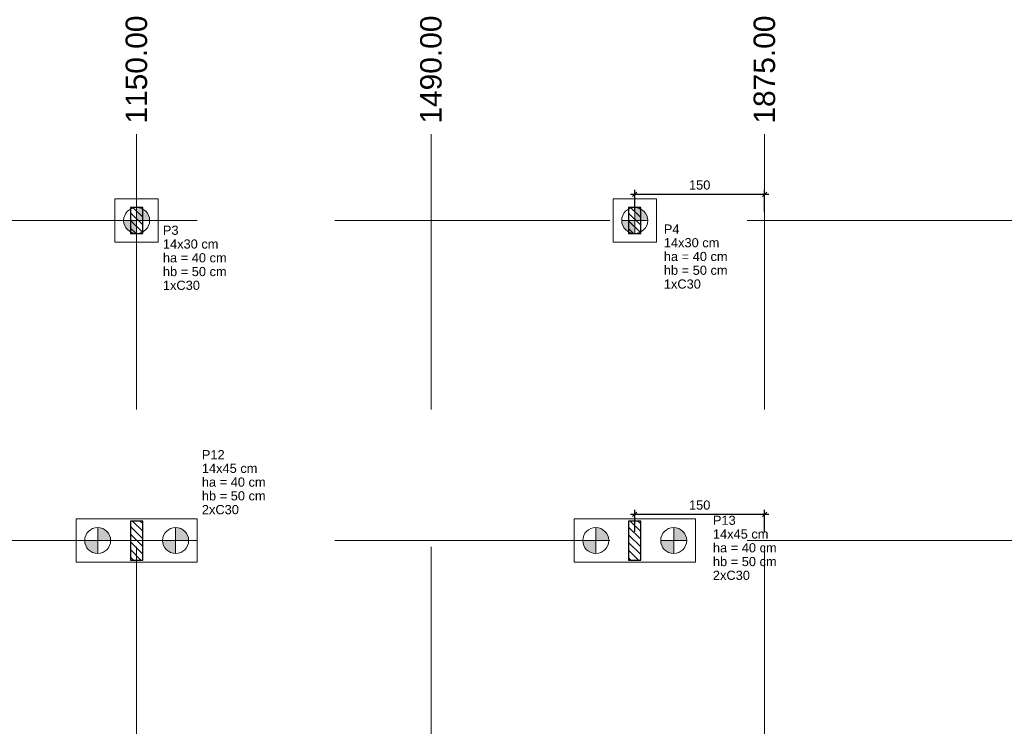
# Model space of a CAD drawing. Header units: millimetres. Extents: x 10906 to 25863, y 1966 to 4861.
# Tile 9 of 163: x 10929 to 10952, y 2968 to 2985. Entities that reach past the tile are written whole.
import ezdxf

# ---------------------------------------------------------------- set-up
doc = ezdxf.new("R2010")
doc.units = ezdxf.units.MM
doc.linetypes.add('DASHED2', pattern=[9.525, 6.35, -3.175])
for name, color, linetype, lineweight in [('LC-Cotas', 4, 'Continuous', 5), ('LC-Eixos', 5, 'DASHED2', 5), ('LC-Estacas dos blocos', 252, 'Continuous', 5), ('LC-Hachuras dos pilares', 8, 'Continuous', 5), ('LC-Seção das fundações', 7, 'Continuous', 5), ('LC-Seção dos pilares', 4, 'Continuous', 30), ('LC-Textos', 7, 'Continuous', 20)]:
    doc.layers.add(name, color=color, linetype=linetype, lineweight=lineweight)
doc.styles.add('Arial', font='arial.ttf')
doc.styles.get("Standard").update_dxf_attribs({"font": 'arial.ttf'})
doc.dimstyles.new('UM_50.000000', dxfattribs={"dimtxt": 0.18, "dimasz": 0.2, "dimexe": 0.2, "dimexo": 0.5, "dimgap": 0, "dimtad": 1, "dimtih": 1, "dimtoh": 1, "dimlfac": 50, "dimzin": 0, "dimdsep": 46, "dimtxsty": 'Standard', "dimcen": 0.09, "dimdle": 0.2, "dimclrd": 256, "dimclre": 256, "dimclrt": 7, "dimazin": 0, "dimtfac": 1, "dimtofl": 0, "dimtmove": 0, "dimatfit": 3, "dimfxl": 1, "dimtolj": 1, "dimtzin": 0, "dimarcsym": 0})
pattern_1 = [(135, (10908.55917, 2930.6675), (-0.08838835, -0.08838835), [])]

# ---------------------------------------------------------------- blocks, each defined once
blk = doc.blocks.new('_Oblique')
at = {"color": 0, "linetype": 'ByBlock', "lineweight": -2}
blk.add_line((-0.5, -0.5), (0.5, 0.5), dxfattribs=at)
blk = doc.blocks.new('*D1386')
at = {"layer": 'Defpoints', "color": 0, "transparency": 16777216}
for p in [(10946.059, 2973.323), (10943.059, 2972.718), (10946.059, 2972.718)]:
    blk.add_point(p, dxfattribs=at)
at = {"layer": 'LC-Cotas', "lineweight": -2, "transparency": 16777216}
for p, q in [((10943.059, 2972.918), (10943.059, 2973.423)), ((10946.059, 2972.918), (10946.059, 2973.423)), ((10942.959, 2973.323), (10946.159, 2973.323))]:
    blk.add_line(p, q, dxfattribs=at)
at = {"layer": 'LC-Cotas', "lineweight": -2, "transparency": 16777216, "xscale": 0.1, "yscale": 0.1, "zscale": 0.1, "rotation": 180}
blk.add_blockref('_Oblique', (10943.059, 2973.323), dxfattribs=at)
at = {"layer": 'LC-Cotas', "lineweight": -2, "transparency": 16777216, "xscale": 0.1, "yscale": 0.1, "zscale": 0.1}
blk.add_blockref('_Oblique', (10946.059, 2973.323), dxfattribs=at)
at = {"layer": 'LC-Cotas', "color": 7, "transparency": 16777216, "insert": (10944.559, 2973.535), "char_height": 0.2118, "attachment_point": 5, "rotation": 0.0057, "style": 'Arial'}
blk.add_mtext('\\A1;150', dxfattribs=at)
blk = doc.blocks.new('*D1394')
at = {"layer": 'Defpoints', "color": 0, "transparency": 16777216}
for p in [(10946.059, 2980.713), (10943.059, 2980.108), (10946.059, 2980.108)]:
    blk.add_point(p, dxfattribs=at)
at = {"layer": 'LC-Cotas', "lineweight": -2, "transparency": 16777216}
for p, q in [((10942.959, 2980.713), (10946.159, 2980.713)), ((10943.059, 2980.308), (10943.059, 2980.813)), ((10946.059, 2980.308), (10946.059, 2980.813))]:
    blk.add_line(p, q, dxfattribs=at)
at = {"layer": 'LC-Cotas', "lineweight": -2, "transparency": 16777216, "xscale": 0.1, "yscale": 0.1, "zscale": 0.1, "rotation": 180}
blk.add_blockref('_Oblique', (10943.059, 2980.713), dxfattribs=at)
at = {"layer": 'LC-Cotas', "lineweight": -2, "transparency": 16777216, "xscale": 0.1, "yscale": 0.1, "zscale": 0.1}
blk.add_blockref('_Oblique', (10946.059, 2980.713), dxfattribs=at)
at = {"layer": 'LC-Cotas', "color": 7, "transparency": 16777216, "insert": (10944.559, 2980.925), "char_height": 0.2118, "attachment_point": 5, "rotation": 0.0057, "style": 'Arial'}
blk.add_mtext('\\A1;150', dxfattribs=at)

msp = doc.modelspace()

# ---------------------------------------------------------------- hatches: boundary and pattern name
at = {"layer": 'LC-Estacas dos blocos', "linetype": 'Continuous'}
for points in [[(10931.85917, 2980.10751), (10931.84895, 2980.18515), (10931.81898, 2980.25751), (10931.7713, 2980.31964), (10931.70917, 2980.36731), (10931.63681, 2980.39728), (10931.55917, 2980.40751), (10931.55917, 2980.10751), (10931.85917, 2980.10751)], [(10943.35917, 2980.10751), (10943.34895, 2980.18515), (10943.31898, 2980.25751), (10943.2713, 2980.31964), (10943.20917, 2980.36731), (10943.13681, 2980.39728), (10943.05917, 2980.40751), (10943.05917, 2980.10751), (10943.35917, 2980.10751)], [(10931.48152, 2979.81773), (10931.55917, 2979.80751), (10931.55917, 2980.10751), (10931.25917, 2980.10751), (10931.26939, 2980.02986), (10931.29936, 2979.95751), (10931.34704, 2979.89537), (10931.40917, 2979.8477), (10931.48152, 2979.81773)], [(10942.98152, 2979.81773), (10943.05917, 2979.80751), (10943.05917, 2980.10751), (10942.75917, 2980.10751), (10942.76939, 2980.02986), (10942.79936, 2979.95751), (10942.84704, 2979.89537), (10942.90917, 2979.8477), (10942.98152, 2979.81773)], [(10930.94895, 2972.79515), (10930.91898, 2972.86751), (10930.8713, 2972.92964), (10930.80917, 2972.97731), (10930.73681, 2973.00728), (10930.65917, 2973.01751), (10930.65917, 2972.71751), (10930.95917, 2972.71751), (10930.94895, 2972.79515)], [(10932.75917, 2972.71751), (10932.74895, 2972.79515), (10932.71898, 2972.86751), (10932.6713, 2972.92964), (10932.60917, 2972.97731), (10932.53681, 2973.00728), (10932.45917, 2973.01751), (10932.45917, 2972.71751), (10932.75917, 2972.71751)], [(10942.44895, 2972.79515), (10942.41898, 2972.86751), (10942.3713, 2972.92964), (10942.30917, 2972.97731), (10942.23681, 2973.00728), (10942.15917, 2973.01751), (10942.15917, 2972.71751), (10942.45917, 2972.71751), (10942.44895, 2972.79515)], [(10944.25917, 2972.71751), (10944.24895, 2972.79515), (10944.21898, 2972.86751), (10944.1713, 2972.92964), (10944.10917, 2972.97731), (10944.03681, 2973.00728), (10943.95917, 2973.01751), (10943.95917, 2972.71751), (10944.25917, 2972.71751)], [(10930.58152, 2972.42773), (10930.65917, 2972.41751), (10930.65917, 2972.71751), (10930.35917, 2972.71751), (10930.36939, 2972.63986), (10930.39936, 2972.56751), (10930.44704, 2972.50537), (10930.50917, 2972.4577), (10930.58152, 2972.42773)], [(10932.38152, 2972.42773), (10932.45917, 2972.41751), (10932.45917, 2972.71751), (10932.15917, 2972.71751), (10932.16939, 2972.63986), (10932.19936, 2972.56751), (10932.24704, 2972.50537), (10932.30917, 2972.4577), (10932.38152, 2972.42773)], [(10942.08152, 2972.42773), (10942.15917, 2972.41751), (10942.15917, 2972.71751), (10941.85917, 2972.71751), (10941.86939, 2972.63986), (10941.89936, 2972.56751), (10941.94704, 2972.50537), (10942.00917, 2972.4577), (10942.08152, 2972.42773)], [(10943.88152, 2972.42773), (10943.95917, 2972.41751), (10943.95917, 2972.71751), (10943.65917, 2972.71751), (10943.66939, 2972.63986), (10943.69936, 2972.56751), (10943.74704, 2972.50537), (10943.80917, 2972.4577), (10943.88152, 2972.42773)]]:
    msp.add_hatch(color=256, dxfattribs=at).paths.add_polyline_path(points)
at = {"layer": 'LC-Hachuras dos pilares', "linetype": 'Continuous'}
h = msp.add_hatch(dxfattribs=at)
h.set_pattern_fill('ANSI31', color=256, angle=90, style=0)
h.set_pattern_definition(pattern_1)
h.paths.add_polyline_path([(10931.41917, 2979.80751), (10931.69917, 2979.80751), (10931.69917, 2980.40751), (10931.41917, 2980.40751), (10931.41917, 2979.80751)])
h = msp.add_hatch(dxfattribs=at)
h.set_pattern_fill('ANSI31', color=256, angle=90, style=0)
h.set_pattern_definition(pattern_1)
h.paths.add_polyline_path([(10942.91917, 2979.80751), (10943.19917, 2979.80751), (10943.19917, 2980.40751), (10942.91917, 2980.40751), (10942.91917, 2979.80751)])
h = msp.add_hatch(dxfattribs=at)
h.set_pattern_fill('ANSI31', color=256, angle=90, style=0)
h.set_pattern_definition(pattern_1)
h.paths.add_polyline_path([(10931.41917, 2972.26751), (10931.69917, 2972.26751), (10931.69917, 2973.16751), (10931.41917, 2973.16751), (10931.41917, 2972.26751)])
h = msp.add_hatch(dxfattribs=at)
h.set_pattern_fill('ANSI31', color=256, angle=90, style=0)
h.set_pattern_definition(pattern_1)
h.paths.add_polyline_path([(10942.91917, 2972.26751), (10943.19917, 2972.26751), (10943.19917, 2973.16751), (10942.91917, 2973.16751), (10942.91917, 2972.26751)])

# ---------------------------------------------------------------- linework, layer by layer
at = {"layer": 'LC-Eixos'}
for p, q in [((10931.55917, 2982.09601), (10931.55917, 2920.56751)), ((10938.35917, 2982.09601), (10938.35917, 2920.56751)), ((10946.05917, 2982.09601), (10946.05917, 2920.56751)), ((10907.55917, 2980.10751), (10993.94087, 2980.10751)), ((10907.55917, 2972.71751), (10993.94087, 2972.71751))]:
    msp.add_line(p, q, dxfattribs=at)
at = {"layer": 'LC-Estacas dos blocos'}
for p, q in [((10931.55917, 2979.80751), (10931.55917, 2980.40751)), ((10943.05917, 2979.80751), (10943.05917, 2980.40751)), ((10931.25917, 2980.10751), (10931.85917, 2980.10751)), ((10942.75917, 2980.10751), (10943.35917, 2980.10751)), ((10930.65917, 2972.41751), (10930.65917, 2973.01751)), ((10932.45917, 2972.41751), (10932.45917, 2973.01751)), ((10942.15917, 2972.41751), (10942.15917, 2973.01751)), ((10943.95917, 2972.41751), (10943.95917, 2973.01751)), ((10930.35917, 2972.71751), (10930.95917, 2972.71751)), ((10932.15917, 2972.71751), (10932.75917, 2972.71751)), ((10941.85917, 2972.71751), (10942.45917, 2972.71751)), ((10943.65917, 2972.71751), (10944.25917, 2972.71751))]:
    msp.add_line(p, q, dxfattribs=at)
for centre in [(10931.55917, 2980.10751), (10943.05917, 2980.10751), (10930.65917, 2972.71751), (10932.45917, 2972.71751), (10942.15917, 2972.71751), (10943.95917, 2972.71751)]:
    msp.add_circle(centre, 0.3, dxfattribs=at)
at = {"layer": 'LC-Seção das fundações'}
for points in [[(10931.05917, 2980.60751), (10931.05917, 2979.60751), (10932.05917, 2979.60751), (10932.05917, 2980.60751), (10931.05917, 2980.60751)], [(10942.55917, 2980.60751), (10942.55917, 2979.60751), (10943.55917, 2979.60751), (10943.55917, 2980.60751), (10942.55917, 2980.60751)], [(10930.15917, 2973.21751), (10930.15917, 2972.21751), (10932.95917, 2972.21751), (10932.95917, 2973.21751), (10930.15917, 2973.21751)], [(10941.65917, 2973.21751), (10941.65917, 2972.21751), (10944.45917, 2972.21751), (10944.45917, 2973.21751), (10941.65917, 2973.21751)]]:
    msp.add_lwpolyline(points, close=True, dxfattribs=at)
at = {"layer": 'LC-Seção dos pilares'}
for points in [[(10931.41917, 2979.80751), (10931.69917, 2979.80751), (10931.69917, 2980.40751), (10931.41917, 2980.40751), (10931.41917, 2979.80751)], [(10942.91917, 2979.80751), (10943.19917, 2979.80751), (10943.19917, 2980.40751), (10942.91917, 2980.40751), (10942.91917, 2979.80751)], [(10931.41917, 2972.26751), (10931.69917, 2972.26751), (10931.69917, 2973.16751), (10931.41917, 2973.16751), (10931.41917, 2972.26751)], [(10942.91917, 2972.26751), (10943.19917, 2972.26751), (10943.19917, 2973.16751), (10942.91917, 2973.16751), (10942.91917, 2972.26751)]]:
    msp.add_lwpolyline(points, close=True, dxfattribs=at)

# ---------------------------------------------------------------- texts
at = {"layer": 'LC-Textos', "linetype": 'Continuous', "char_height": 0.4942, "width": 5.0039426, "attachment_point": 7, "rotation": 90, "line_spacing_factor": 0.798, "style": 'Arial'}
for s, insert in [('1150.00', (10931.80627, 2982.34311)), ('1490.00', (10938.60627, 2982.34311)), ('1875.00', (10946.30627, 2982.34311))]:
    msp.add_mtext(s, dxfattribs=dict(at, insert=insert))
at = {"layer": 'LC-Textos', "linetype": 'Continuous', "char_height": 0.2118, "attachment_point": 7, "line_spacing_factor": 0.798, "style": 'Arial'}
for s, insert, width in [('P3', (10932.16507, 2979.77265), 0.7172014), ('P4', (10943.73164, 2979.80267), 0.7172014), ('14x30 cm', (10932.16507, 2979.45495), 2.53735), ('14x30 cm', (10943.73164, 2979.48497), 2.53735), ('ha = 40 cm', (10932.16507, 2979.13725), 2.917381), ('ha = 40 cm', (10943.73164, 2979.16727), 2.917381), ('hb = 50 cm', (10932.16507, 2978.81955), 2.917381), ('hb = 50 cm', (10943.73164, 2978.84957), 2.917381), ('1xC30', (10932.16507, 2978.50185), 1.6887093), ('1xC30', (10943.73164, 2978.53187), 1.6887093), ('P12', (10933.06507, 2974.59421), 1.0429423), ('14x45 cm', (10933.06507, 2974.27651), 2.53735), ('ha = 40 cm', (10933.06507, 2973.95881), 2.917381), ('hb = 50 cm', (10933.06507, 2973.64111), 2.917381), ('2xC30', (10933.06507, 2973.32341), 1.6887093), ('P13', (10944.8646, 2973.07748), 1.0429423), ('14x45 cm', (10944.8646, 2972.75978), 2.53735), ('ha = 40 cm', (10944.8646, 2972.44208), 2.917381), ('hb = 50 cm', (10944.8646, 2972.12438), 2.917381), ('2xC30', (10944.8646, 2971.80668), 1.6887093)]:
    msp.add_mtext(s, dxfattribs=dict(at, insert=insert, width=width))

# ---------------------------------------------------------------- dimensions: what is measured, and where the dimension line sits
at = {"layer": 'LC-Cotas'}
for base, p1, p2, picture, middle in [((10946.05917, 2980.71341), (10943.05917, 2980.10751), (10946.05917, 2980.10751), '*D1394', (10944.55917, 2980.92521)), ((10946.05917, 2973.32341), (10943.05917, 2972.71751), (10946.05917, 2972.71751), '*D1386', (10944.55917, 2973.53521))]:
    dim = msp.add_linear_dim(base=base, p1=p1, p2=p2, dimstyle='UM_50.000000', override={"dimtxt": 0.2118, "dimasz": 0.1, "dimexe": 0.1, "dimexo": 0.2, "dimtad": 1, "dimtih": 0, "dimtoh": 0, "dimdec": 1, "dimlfac": 50, "dimzin": 8, "dimtxsty": 'Arial', "dimblk": 'Oblique', "dimblk1": 'Oblique', "dimblk2": 'Oblique', "dimsah": 1, "dimdle": 0.1, "dimse1": 0, "dimse2": 0, "dimclrt": 7, "dimadec": 1, "dimazin": 3, "dimtmove": 2, "dimldrblk": 'Oblique'}, dxfattribs=at)
    dim.commit()
    dim.dimension.update_dxf_attribs({"geometry": picture, "text_midpoint": middle, "dimtype": 160, "text_rotation": 0.00573})

doc.saveas('drawing.dxf')
